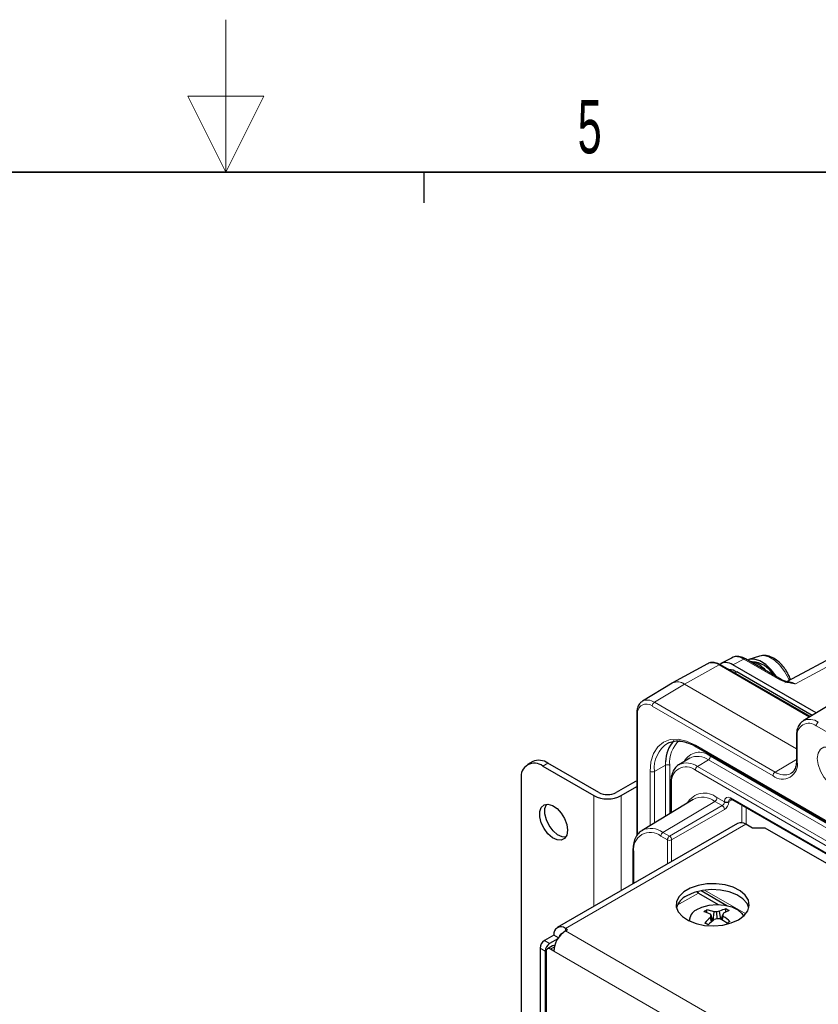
# Paper-space layout 'Blatt4' of a CAD drawing. Header units: millimetres. Extents: x 5 to 418, y 2 to 292.
# Tile 56 of 59: x 203 to 256, y 228 to 292. Entities that reach past the tile are written whole.
import ezdxf

# ---------------------------------------------------------------- set-up
doc = ezdxf.new("R2010")
doc.units = ezdxf.units.MM
doc.layers.add('SLD-0', color=7, linetype='Continuous')
doc.styles.add('SLDTEXTSTYLE0', font='TXT', dxfattribs={"width": 0.605})

psp = doc.layouts.new('Blatt4')

# ---------------------------------------------------------------- linework, layer by layer
at = {"color": 7, "linetype": 'Continuous', "lineweight": 25}
for p, q in [((284.447, 265.605), (253.786, 249.13)), ((250.181, 250.699), (249.457, 250.311)), ((253.413, 249.263), (251.063, 250.62)), ((251.976, 250.8), (251.283, 250.579)), ((248.576, 250.304), (246.285, 249.046)), ((255.311, 246.838), (249.436, 250.23)), ((255.699, 247.074), (250.243, 250.224)), ((255.431, 246.911), (250.495, 249.76)), ((246.261, 249.032), (244.306, 247.847)), ((256.806, 247.745), (254.851, 246.56)), ((243.938, 247.062), (243.938, 239.015)), ((254.403, 245.593), (254.403, 243.96)), ((247.821, 244.865), (303.259, 212.862)), ((237.116, 243.887), (236.777, 243.691)), ((247.406, 244.109), (246.703, 243.683)), ((237.777, 243.592), (241.114, 241.665)), ((241.454, 241.861), (238.116, 243.788)), ((236.362, 242.775), (236.362, 198.682)), ((243.66, 242.482), (242.585, 241.861)), ((242.925, 241.665), (243.938, 242.25)), ((246.163, 242.511), (246.163, 240.517)), ((247.64, 241.412), (244.283, 239.377)), ((250.152, 241.419), (268.062, 231.08)), ((250.549, 239.836), (238.726, 233.011)), ((251.514, 239.538), (251.089, 239.783)), ((252.362, 239.538), (251.514, 239.538)), ((297.362, 213.56), (252.362, 239.538)), ((243.682, 238.065), (243.682, 235.872)), ((247.978, 235.276), (249.271, 234.529)), ((248.159, 235.433), (249.842, 234.461)), ((249.783, 234.037), (249.777, 234.238)), ((247.4, 233.617), (247.364, 233.45)), ((248.534, 233.986), (248.528, 234.173)), ((248.838, 233.398), (248.762, 233.675)), ((248.923, 233.467), (248.778, 233.894)), ((248.913, 233.46), (248.804, 233.79)), ((248.947, 233.487), (249.004, 234.046)), ((249.218, 233.596), (249.192, 234.051)), ((249.457, 233.552), (249.366, 234.082)), ((249.478, 233.539), (249.585, 233.857)), ((249.542, 233.501), (249.611, 233.746)), ((250.882, 233.86), (250.979, 233.805)), ((239.408, 232.876), (239.266, 232.958)), ((238.503, 232.517), (237.881, 232.158)), ((238.753, 232.27), (238.22, 231.962)), ((238.802, 232.344), (238.503, 232.517)), ((239.266, 232.794), (239.408, 232.876)), ((237.598, 231.668), (237.598, 226.67)), ((238.416, 231.818), (238.077, 231.622)), ((237.937, 231.472), (237.937, 226.474)), ((237.994, 231.439), (237.994, 226.442)), ((238.503, 231.472), (238.277, 231.602))]:
    psp.add_line(p, q, dxfattribs=at)
at = {"color": 7, "linetype": 'Continuous', "lineweight": 18}
for p, q in [((285.134, 265.528), (254.336, 248.98)), ((250.965, 250.611), (250.243, 250.224)), ((253.316, 249.254), (250.965, 250.611)), ((249.338, 250.222), (247.075, 248.961)), ((255.257, 246.805), (249.338, 250.222)), ((250.495, 249.76), (250.373, 249.689)), ((247.07, 248.958), (245.091, 247.776)), ((254.403, 244.725), (247.07, 248.958)), ((247.075, 248.961), (254.403, 244.731)), ((245.091, 247.776), (253.01, 243.204)), ((252.871, 242.96), (244.952, 247.532)), ((243.996, 246.98), (243.996, 239.106)), ((295.298, 223.367), (255.7, 246.227)), ((254.461, 245.512), (254.461, 243.878)), ((247.78, 244.956), (303.217, 212.953)), ((245.817, 243.645), (245.824, 243.87)), ((248.631, 243.998), (247.919, 243.573)), ((304.068, 211.995), (248.631, 243.998)), ((248.77, 244.241), (304.067, 212.319)), ((253.01, 243.204), (254.403, 244.036)), ((238.116, 243.788), (237.777, 243.592)), ((244.813, 239.698), (244.813, 243.243)), ((245.817, 243.645), (245.093, 243.241)), ((245.093, 243.241), (245.093, 239.868)), ((245.817, 240.307), (245.817, 243.645)), ((246.098, 243.644), (246.098, 240.477)), ((303.217, 211.326), (247.78, 243.329)), ((247.919, 243.573), (303.356, 211.569)), ((246.222, 242.429), (246.222, 240.552)), ((241.114, 241.665), (241.114, 234.39)), ((242.925, 241.665), (242.925, 235.435)), ((249.055, 241.284), (245.656, 239.253)), ((249.542, 241.002), (249.055, 241.284)), ((249.194, 241.527), (249.686, 241.243)), ((250.201, 241.391), (249.966, 241.265)), ((250.11, 241.511), (268.021, 231.172)), ((246.084, 239.006), (249.542, 241.002)), ((249.684, 240.758), (246.225, 238.761)), ((249.686, 241.243), (249.686, 241.266)), ((249.966, 241.265), (249.966, 241.242)), ((250.835, 239.879), (250.835, 241.025)), ((251.115, 240.863), (251.115, 239.768)), ((251.089, 239.783), (239.266, 232.958)), ((245.945, 238.763), (245.517, 239.009)), ((245.656, 239.253), (246.084, 239.006)), ((245.945, 237.178), (245.945, 238.763)), ((246.225, 238.761), (246.225, 237.34)), ((243.741, 237.983), (243.741, 235.906)), ((246.594, 234.477), (247.978, 235.276)), ((248.382, 235.468), (251.077, 233.912)), ((239.266, 232.794), (239.266, 232.958)), ((239.266, 232.794), (285.54, 206.082)), ((237.937, 231.472), (237.598, 231.668)), ((237.881, 232.158), (238.22, 231.962)), ((238.537, 231.753), (238.277, 231.602)), ((238.503, 231.472), (284.776, 204.759))]:
    psp.add_line(p, q, dxfattribs=at)
at = {"color": 7, "linetype": 'Continuous', "lineweight": 25, "flags": 128}
for points in [[(253.105, 249.44), (253.08, 249.482), (252.757, 249.912), (252.39, 250.259), (252.006, 250.496), (251.631, 250.607), (251.296, 250.583), (251.194, 250.544)], [(246.266, 249.035), (246.275, 249.04), (246.285, 249.046)], [(243.938, 242.603), (243.864, 242.577), (243.66, 242.482)], [(239.403, 239.387), (239.353, 239.071), (239.209, 238.847), (238.987, 238.738), (238.71, 238.758), (238.408, 238.903), (238.115, 239.158), (237.861, 239.496), (237.675, 239.879), (237.577, 240.266), (237.577, 240.615), (237.675, 240.889), (237.861, 241.058), (238.115, 241.103), (238.408, 241.019), (238.71, 240.816), (238.987, 240.516), (239.209, 240.151), (239.353, 239.76), (239.403, 239.387)], [(239.281, 238.928), (239.049, 238.954), (238.747, 239.099), (238.454, 239.354), (238.201, 239.692), (238.015, 240.075), (237.916, 240.462), (237.916, 240.811), (238.015, 241.085), (238.026, 241.102)], [(250.608, 233.529), (250.977, 233.804), (251.216, 234.122), (251.31, 234.465), (251.254, 234.811), (251.05, 235.138), (250.712, 235.425), (250.26, 235.655), (249.724, 235.813), (249.137, 235.888), (248.536, 235.877), (247.958, 235.78), (247.44, 235.604), (247.015, 235.358), (246.709, 235.059), (246.541, 234.726), (246.522, 234.379), (246.653, 234.04), (246.926, 233.73), (247.324, 233.47), (247.822, 233.274), (248.388, 233.157), (248.987, 233.124), (249.581, 233.178), (250.133, 233.316), (250.608, 233.529)], [(251.287, 234.313), (251.17, 234.586), (250.896, 234.896), (250.499, 235.156), (250.001, 235.351), (249.435, 235.469), (248.836, 235.502), (248.242, 235.447), (247.69, 235.31), (247.214, 235.097)], [(247.978, 235.276), (247.895, 235.333), (247.861, 235.363)], [(247.821, 234.166), (248.208, 234.361), (248.675, 234.486), (249.184, 234.53), (249.694, 234.49), (250.163, 234.368), (250.554, 234.175), (250.835, 233.926), (250.937, 233.766)]]:
    psp.add_lwpolyline(points, dxfattribs=at)
at = {"color": 7, "linetype": 'Continuous', "lineweight": 18, "flags": 128}
for points in [[(253.922, 249.203), (253.875, 249.325), (253.632, 249.789), (253.321, 250.202), (252.965, 250.529), (252.594, 250.745), (252.238, 250.831), (251.976, 250.8)], [(244.813, 243.243), (244.87, 243.878), (245.039, 244.424), (245.313, 244.858), (245.682, 245.164), (246.131, 245.331), (246.644, 245.351), (247.201, 245.225), (247.78, 244.956)], [(256.831, 242.266), (256.503, 242.515), (256.208, 242.859), (255.973, 243.266), (255.822, 243.694), (255.77, 244.103), (255.822, 244.451), (255.973, 244.706), (256.208, 244.841), (256.503, 244.844), (256.831, 244.715), (257.159, 244.466), (257.454, 244.121), (257.689, 243.715), (257.84, 243.286), (257.892, 242.878), (257.84, 242.53), (257.689, 242.275), (257.454, 242.14), (257.159, 242.136), (256.831, 242.266)]]:
    psp.add_lwpolyline(points, dxfattribs=at)
at = {"color": 7, "linetype": 'Continuous', "lineweight": 18}
for centre, radius, start, end in [((248.884, 249.586), 0.781, 54.47319, 113.27203), ((251.021, 250.53), 0.099, 65.35414, 124.58522), ((249.394, 250.14), 0.099, 65.36022, 124.60414), ((246.607, 248.352), 0.763, 52.64308, 116.99717), ((246.605, 248.303), 0.809, 54.47319, 113.27203), ((253.371, 249.179), 0.0939, 62.32171, 126.29197), ((247.167, 248.797), 0.189, 119.13117, 120.86345), ((244.641, 247.168), 0.756, 53.50363, 117.22358), ((245.259, 247.518), 0.308, 123.22971, 177.34769), ((244.579, 247.075), 0.59, 50.79671, 189.21404), ((244.036, 247.071), 0.0988, 185.10706, 246.23889), ((255.272, 245.703), 0.954, 53.55099, 116.68913), ((256.007, 246.212), 0.308, 123.22971, 177.34769), ((255.216, 245.634), 0.765, 50.79671, 189.21404), ((248.065, 243.816), 1.975, 132.41487, 185.01072), ((254.501, 245.602), 0.0988, 185.10758, 246.23884), ((247.028, 243.462), 1.948, 122.67394, 186.50896), ((247.875, 244.944), 0.0961, 172.814, 235.87382), ((248.05, 243.377), 1.125, 50.22533, 152.62401), ((247.93, 243.08), 1.155, 52.64308, 116.99717), ((248.462, 244.256), 0.308, 303.22971, 357.34769), ((253.492, 243.721), 0.982, 230.79671, 9.21404), ((254.501, 243.969), 0.0988, 185.07867, 246.24147), ((244.954, 243.517), 0.308, 242.65648, 296.76622), ((245.956, 243.37), 0.308, 62.65648, 116.76622), ((247.172, 242.583), 0.962, 50.79671, 189.21404), ((247.218, 242.619), 1.183, 53.68127, 115.24279), ((248.088, 243.315), 0.308, 123.22971, 177.34769), ((253.179, 242.946), 0.308, 123.22971, 177.34769), ((253.611, 244.043), 1.032, 234.40814, 294.01249), ((246.259, 242.518), 0.0961, 184.11317, 247.19242), ((248.37, 240.535), 1.29, 50.25858, 150.23905), ((248.246, 240.223), 1.334, 52.64308, 116.99717), ((248.886, 241.541), 0.308, 303.22971, 357.34769), ((250.206, 241.499), 0.0961, 172.814, 235.87382), ((249.367, 240.738), 0.317, 3.52223, 56.47777), ((249.828, 241.54), 0.308, 242.65648, 296.76622), ((249.828, 241.517), 0.308, 242.65648, 296.76622), ((244.865, 238.176), 1.336, 53.69684, 115.07213), ((244.824, 238.159), 1.097, 50.79671, 189.21404), ((245.825, 238.995), 0.308, 123.22971, 177.34769), ((246.253, 238.748), 0.308, 123.22971, 177.34769), ((246.086, 239.036), 0.308, 242.65648, 296.76622), ((245.909, 238.742), 0.317, 3.52223, 56.47777), ((243.778, 238.072), 0.0961, 184.11376, 247.19236)]:
    psp.add_arc(centre, radius, start, end, dxfattribs=at)
at = {"color": 7, "linetype": 'Continuous', "lineweight": 25}
for centre, radius, start, end in [((251.054, 248.715), 1.764, 39.7136, 80.29177), ((251.431, 248.774), 1.654, 28.79111, 87.72326), ((249.963, 248.92), 0.994, 57.63953, 88.82779), ((247.886, 243.862), 2.061, 137.04106, 179.78215), ((237.53, 242.97), 1.006, 54.38664, 114.311), ((237.225, 242.915), 0.873, 50.80014, 189.21061), ((242.019, 243.412), 1.967, 242.612, 297.39265), ((242.019, 242.953), 1.23, 242.612, 297.39265), ((250.773, 239.341), 0.543, 54.38242, 114.30712), ((247.776, 233.925), 1.3, 115.59494, 162.61048), ((250.36, 232.082), 2.234, 105.11424, 116.41655), ((248.445, 231.273), 3.251, 61.5872, 65.79731), ((248.202, 233.446), 0.814, 117.91653, 180.55869), ((250.062, 231.694), 2.915, 121.74359, 126.22211), ((247.323, 230.398), 3.787, 67.41106, 74.42883), ((251.146, 230.942), 3.627, 131.10602, 139.28565), ((248.069, 231.493), 2.719, 69.8938, 80.26667), ((253.526, 227.741), 7.348, 127.80289, 131.98475), ((251.784, 232.63), 3.198, 158.74244, 160.93332), ((268.911, 238.888), 20.743, 193.93092, 194.22726), ((249.213, 229.844), 4.207, 90.28742, 92.8504), ((250.774, 227.707), 6.096, 104.99499, 106.69775), ((249.937, 230.376), 3.75, 98.76401, 101.46897), ((249.23, 227.428), 6.168, 88.56353, 90.31128), ((246.027, 227.748), 6.741, 55.34608, 60.12221), ((265.422, 226.991), 17.262, 156.21313, 156.56241), ((246.351, 233.039), 3.335, 12.24398, 14.20385), ((247.626, 230.612), 3.709, 49.2231, 57.65539), ((251.215, 231.182), 3.194, 112.52439, 119.81493), ((238.968, 232.592), 0.472, 50.79671, 189.21404), ((246.107, 228.407), 5.409, 62.42744, 64.95706), ((252.921, 228.957), 5.308, 122.75343, 125.21227), ((240.161, 231.396), 1.66, 122.60548, 177.39452), ((239.086, 232.389), 0.236, 102.12905, 174.49827), ((238.212, 231.64), 0.615, 122.60548, 177.39452), ((238.551, 231.444), 0.615, 122.60548, 177.39452), ((238.166, 231.467), 0.175, 50.79671, 189.21404), ((238.494, 231.666), 0.171, 68.83729, 117.22403)]:
    psp.add_arc(centre, radius, start, end, dxfattribs=at)
for centre, major_axis, ratio, start_param, end_param in [((250.243, 248.917), (-0.8, 1.386), 0.577197, 5.498025, 6.333284), ((250.963, 249.303), (-0.795, 1.389), 0.577225, 5.500256, 6.26756)]:
    psp.add_ellipse(centre, major_axis=major_axis, ratio=ratio, start_param=start_param, end_param=end_param, dxfattribs=at)
at = {"color": 7, "linetype": 'Continuous', "lineweight": 18}
for centre, major_axis, ratio, start_param, end_param in [((254.339, 247.838), (-0.705, 1.21), 0.577118, 5.495518, 6.263064), ((250.11, 241.021), (-0.3, 0.52), 0.577206, 5.498021, 7.068512), ((250.252, 241.103), (-0.205, 0.344), 0.576943, 6.261428, 7.059805), ((249.54, 241.164), (0.105, 0.17), 0.597161, 3.963072, 5.516415), ((249.679, 241.081), (0.205, 0.343), 0.587369, 3.9534, 5.506743)]:
    psp.add_ellipse(centre, major_axis=major_axis, ratio=ratio, start_param=start_param, end_param=end_param, dxfattribs=at)
at = {"color": 7, "linetype": 'Continuous', "lineweight": 25}
for points, knots in [([(249.436, 250.23), (249.376, 250.261), (249.204, 250.352), (248.935, 250.4), (248.697, 250.38), (248.606, 250.311), (248.589, 250.297)], [0, 0, 0, 0, 0.2034581, 0.5911912, 0.9201115, 1, 1, 1, 1]), ([(251.063, 250.62), (251.003, 250.651), (250.828, 250.743), (250.553, 250.796), (250.294, 250.772), (250.185, 250.689), (250.15, 250.663)], [0, 0, 0, 0, 0.1894122, 0.5503289, 0.858056, 1, 1, 1, 1]), ([(253.739, 249.838), (253.691, 249.909), (253.553, 250.115), (253.278, 250.411), (252.912, 250.682), (252.538, 250.827), (252.222, 250.866), (252.06, 250.813), (252.005, 250.795)], [0, 0, 0, 0, 0.108011, 0.31121, 0.518237, 0.730763, 0.908225, 1, 1, 1, 1]), ([(254.011, 249.251), (253.981, 249.342), (253.914, 249.545), (253.801, 249.734), (253.739, 249.838)], [0, 0, 0, 0, 0.450998, 1, 1, 1, 1]), ([(253.945, 249.093), (253.848, 249.113), (253.666, 249.151), (253.485, 249.219), (253.423, 249.258), (253.416, 249.263)], [0, 0, 0, 0, 0.494443, 0.936634, 1, 1, 1, 1]), ([(244.302, 247.826), (244.251, 247.795), (244.119, 247.716), (243.994, 247.479), (243.941, 247.242), (243.938, 247.094), (243.938, 247.062)], [0, 0, 0, 0, 0.210424, 0.550939, 0.902121, 1, 1, 1, 1]), ([(254.85, 246.543), (254.822, 246.53), (254.697, 246.473), (254.549, 246.263), (254.423, 245.957), (254.41, 245.712), (254.403, 245.593)], [0, 0, 0, 0, 0.0919399, 0.3999851, 0.7098311, 1, 1, 1, 1]), ([(245.976, 245.096), (246.085, 245.143), (246.314, 245.24), (246.723, 245.26), (247.032, 245.183), (247.181, 245.146)], [0, 0, 0, 0, 0.323716, 0.6765067, 1, 1, 1, 1]), ([(247.181, 245.146), (247.19, 245.144), (247.35, 245.112), (247.571, 245.004), (247.778, 244.889), (247.821, 244.865)], [0, 0, 0, 0, 0.044488, 0.801744, 1, 1, 1, 1]), ([(254.403, 243.96), (254.401, 243.893), (254.394, 243.698), (254.323, 243.43), (254.196, 243.211), (254.08, 243.141), (254.03, 243.111)], [0, 0, 0, 0, 0.158827, 0.462775, 0.767726, 1, 1, 1, 1]), ([(246.72, 243.684), (246.705, 243.679), (246.584, 243.632), (246.415, 243.436), (246.24, 243.115), (246.171, 242.79), (246.165, 242.577), (246.163, 242.511)], [0, 0, 0, 0, 0.036494, 0.3124, 0.587403, 0.87141, 1, 1, 1, 1]), ([(250.051, 241.449), (250.051, 241.449), (250.053, 241.451), (250.059, 241.454), (250.113, 241.441), (250.145, 241.423), (250.152, 241.419)], [0, 0, 0, 0, 0.053386, 0.546136, 0.902846, 1, 1, 1, 1]), ([(244.304, 239.384), (244.211, 239.32), (244.019, 239.189), (243.823, 238.867), (243.702, 238.49), (243.688, 238.201), (243.682, 238.065)], [0, 0, 0, 0, 0.239987, 0.499535, 0.764921, 1, 1, 1, 1])]:
    psp.add_open_spline(points, degree=3, knots=knots, dxfattribs=at)
at = {"color": 7, "linetype": 'Continuous', "lineweight": 18}
for points, knots in [([(254.336, 248.98), (254.335, 248.98), (254.304, 248.986), (254.18, 249.006), (253.936, 249.048), (253.607, 249.119), (253.411, 249.21), (253.316, 249.254)], [0, 0, 0, 0, 0.00387, 0.085539, 0.338724, 0.680137, 1, 1, 1, 1]), ([(253.943, 249.086), (253.962, 249.083), (254.061, 249.066), (254.19, 249.029), (254.302, 248.992), (254.33, 248.982), (254.335, 248.981), (254.336, 248.98)], [0, 0, 0, 0, 0.150531, 0.78345, 0.965315, 0.989753, 1, 1, 1, 1])]:
    psp.add_open_spline(points, degree=3, knots=knots, dxfattribs=at)
at = {"layer": 'SLD-0', "lineweight": 18}
for p, q in [((217, 292.5), (217, 282.5)), ((219.5, 287.5), (214.5, 287.5)), ((214.5, 287.5), (217, 282.5)), ((217, 282.5), (219.5, 287.5))]:
    psp.add_line(p, q, dxfattribs=at)
at = {"layer": 'SLD-0', "lineweight": 35}
psp.add_line((408, 282.5), (26, 282.5), dxfattribs=at)
at = {"layer": 'SLD-0'}
psp.add_line((230, 280.5), (230, 282.5), dxfattribs=at)
psp.add_line((230, 280.5), (230, 282.5), dxfattribs=at)

# ---------------------------------------------------------------- texts
at = {"layer": 'SLD-0', "insert": (240.853, 287.243), "char_height": 3.5, "attachment_point": 2, "style": 'SLDTEXTSTYLE0'}
psp.add_mtext('5', dxfattribs=at)

doc.saveas('drawing.dxf')
